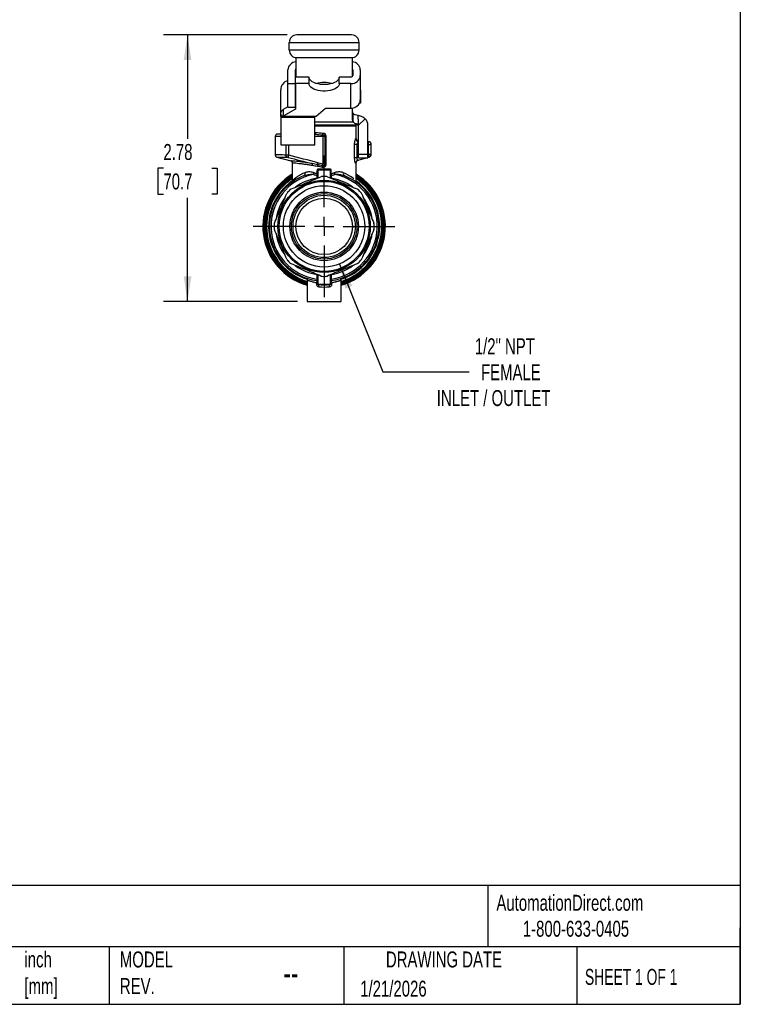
# Model space of a CAD drawing. Header units: inches. Extents: x 0.5 to 21.5, y 0.5 to 16.5.
# Tile 13 of 17: x 14 to 21.5, y 0.5 to 10.8. Entities that reach past the tile are written whole.
import ezdxf

# ---------------------------------------------------------------- set-up
doc = ezdxf.new("R2010")
doc.units = ezdxf.units.IN
doc.header["$LTSCALE"] = 2
doc.header["$MEASUREMENT"] = 0
doc.linetypes.add('SLD-Center', pattern=[0.75, 0.6, -0.05, 0.05, -0.05])
doc.linetypes.add('SLD-Solid', pattern=[0])
doc.layers.add('CENTER', color=40, linetype='SLD-Center')
doc.layers.add('DIMENSIONS', color=140, linetype='SLD-Solid', lineweight=25)
doc.layers.add('TEXT', color=140, linetype='SLD-Solid', lineweight=25)
doc.styles.add('SLDTEXTSTYLE0', font='TXT', dxfattribs={"width": 0.7})
doc.styles.add('SLDTEXTSTYLE1', font='TXT', dxfattribs={"width": 0.65})
doc.dimstyles.new('SLDDIMSTYLE1', dxfattribs={"dimtxt": 0.169922, "dimasz": 0.26, "dimexe": 0, "dimexo": 0.0625, "dimgap": 0.04248, "dimtad": 0, "dimtih": 1, "dimtoh": 1, "dimrnd": 1e-09, "dimzin": 12, "dimdsep": 46, "dimtxsty": 'SLDTEXTSTYLE0', "dimsah": 1, "dimcen": 0.09, "dimadec": 0, "dimazin": 3, "dimtfac": 1, "dimtofl": 0, "dimtmove": 0, "dimatfit": 3, "dimfxl": 0, "dimfrac": 2, "dimtolj": 1, "dimtzin": 12, "dimarcsym": 0})
doc.dimstyles.new('SLDDIMSTYLE2', dxfattribs={"dimtxt": 0.169922, "dimasz": 0.26, "dimexe": 0, "dimexo": 0.0625, "dimgap": 0.04248, "dimtad": 0, "dimtih": 1, "dimtoh": 1, "dimrnd": 1e-09, "dimzin": 12, "dimdsep": 46, "dimtxsty": 'SLDTEXTSTYLE0', "dimsah": 1, "dimcen": 0, "dimadec": 0, "dimazin": 3, "dimtfac": 1, "dimtofl": 0, "dimtmove": 0, "dimatfit": 3, "dimfxl": 0, "dimfrac": 2, "dimtolj": 1, "dimtzin": 12, "dimarcsym": 0})

# ---------------------------------------------------------------- blocks, each defined once
blk = doc.blocks.new('_D_5')
at = {"layer": 'DIMENSIONS'}
for p, q in [((17.312, 8.233), (17.767, 7.108)), ((17.767, 7.108), (18.666, 7.108))]:
    blk.add_line(p, q, dxfattribs=at)
blk.add_solid([(17.312, 8.233), (17.372, 7.977), (17.446, 8.007)], dxfattribs=at)
at = {"layer": 'DIMENSIONS', "attachment_point": 1, "style": 'SLDTEXTSTYLE0'}
for s, insert, char_height in [('1/2" NPT', (18.726, 7.458), 0.1667), ('FEMALE', (18.791, 7.187), 0.1667), ('INLET / OUTLET', (18.329, 6.917), 0.16667)]:
    blk.add_mtext(s, dxfattribs=dict(at, insert=insert, char_height=char_height))
blk = doc.blocks.new('_D_6')
at = {"layer": 'DIMENSIONS'}
for p, q in [((16.767, 10.627), (15.475, 10.627)), ((15.725, 10.627), (15.725, 9.543)), ((15.473, 9.235), (15.416, 9.235)), ((15.416, 9.235), (15.416, 8.965)), ((15.978, 9.235), (16.035, 9.235)), ((16.035, 9.235), (16.035, 8.965)), ((15.416, 8.965), (15.473, 8.965)), ((16.035, 8.965), (15.978, 8.965)), ((15.725, 7.844), (15.725, 8.927)), ((16.875, 7.844), (15.475, 7.844))]:
    blk.add_line(p, q, dxfattribs=at)
for points in [[(15.725, 10.627), (15.685, 10.367), (15.765, 10.367)], [(15.725, 7.844), (15.765, 8.104), (15.685, 8.104)]]:
    blk.add_solid(points, dxfattribs=at)
at = {"layer": 'DIMENSIONS', "char_height": 0.1667, "attachment_point": 1, "style": 'SLDTEXTSTYLE0'}
for s, insert in [('2.78', (15.473, 9.488)), ('70.7', (15.473, 9.18))]:
    blk.add_mtext(s, dxfattribs=dict(at, insert=insert))
blk = doc.blocks.new('SW_CENTERMARKSYMBOL_0')
at = {"layer": 'CENTER', "color": 0}
for p, q in [((0, 0.2), (0, 0.74)), ((-0.2, 0), (-0.74, 0)), ((0, 0), (-0.1, 0)), ((0, 0), (0, 0.1)), ((0, 0), (0, -0.1)), ((0, 0), (0.1, 0)), ((0.2, 0), (0.74, 0)), ((0, -0.2), (0, -0.74))]:
    blk.add_line(p, q, dxfattribs=at)

msp = doc.modelspace()

# ---------------------------------------------------------------- linework, layer by layer
for p, q in [((17.438, 10.627), (16.867, 10.627)), ((16.788, 10.469), (16.788, 10.548)), ((16.788, 10.548), (17.517, 10.548)), ((17.517, 10.469), (17.517, 10.548)), ((17.517, 10.469), (16.788, 10.469)), ((16.857, 10.391), (16.857, 10.187)), ((16.867, 10.39), (17.438, 10.39)), ((17.448, 10.191), (17.448, 10.391)), ((16.774, 10.119), (16.774, 10.263)), ((16.853, 10.119), (16.853, 10.263)), ((16.854, 10.119), (16.854, 10.187)), ((16.995, 10.187), (16.854, 10.187)), ((16.995, 10.119), (16.995, 10.187)), ((17.31, 10.119), (17.31, 10.187)), ((17.431, 10.187), (17.31, 10.187)), ((17.451, 10.263), (17.451, 10.204)), ((17.53, 10.263), (17.53, 10.204)), ((17.53, 10.204), (17.53, 9.948)), ((16.774, 10.119), (16.853, 10.119)), ((16.774, 9.873), (16.774, 10.119)), ((16.853, 9.873), (16.853, 10.119)), ((16.854, 10.119), (16.854, 9.853)), ((16.995, 10.119), (16.854, 10.119)), ((17.431, 10.119), (17.31, 10.119)), ((17.431, 9.863), (17.431, 10.119)), ((16.699, 9.833), (16.699, 10.054)), ((17.531, 10.054), (17.531, 9.915)), ((16.774, 9.877), (16.723, 9.848)), ((16.854, 9.921), (16.853, 9.921)), ((17.531, 9.915), (17.522, 9.915)), ((16.699, 9.799), (16.699, 9.833)), ((16.699, 9.833), (16.71, 9.833)), ((16.699, 9.799), (16.699, 9.482)), ((16.701, 9.799), (16.699, 9.799)), ((16.701, 9.774), (16.701, 9.818)), ((16.701, 9.774), (16.701, 9.763)), ((16.854, 9.853), (16.723, 9.78)), ((16.723, 9.848), (16.723, 9.78)), ((16.723, 9.78), (17.069, 9.78)), ((16.774, 9.873), (16.853, 9.873)), ((17.055, 9.763), (17.055, 9.774)), ((17.069, 9.78), (17.165, 9.863)), ((17.165, 9.863), (17.431, 9.863)), ((17.448, 9.738), (17.448, 9.864)), ((17.454, 9.721), (17.454, 9.806)), ((17.507, 9.79), (17.507, 9.785)), ((17.507, 9.746), (17.507, 9.785)), ((17.055, 9.763), (16.701, 9.763)), ((16.701, 9.763), (16.701, 9.48)), ((17.055, 9.48), (17.055, 9.763)), ((17.055, 9.721), (17.454, 9.721)), ((17.507, 9.686), (17.055, 9.686)), ((17.055, 9.678), (17.329, 9.678)), ((17.487, 9.674), (17.055, 9.674)), ((17.329, 9.674), (17.329, 9.678)), ((17.487, 9.544), (17.487, 9.674)), ((17.507, 9.746), (17.507, 9.694)), ((17.507, 9.691), (17.507, 9.694)), ((17.507, 9.686), (17.507, 9.691)), ((17.51, 9.685), (17.582, 9.751)), ((17.511, 9.382), (17.511, 9.682)), ((17.609, 9.382), (17.609, 9.682)), ((16.641, 9.568), (16.641, 9.374)), ((16.641, 9.568), (16.699, 9.568)), ((16.699, 9.592), (16.664, 9.592)), ((17.063, 9.606), (17.055, 9.607)), ((17.055, 9.589), (17.058, 9.589)), ((17.055, 9.568), (17.139, 9.568)), ((17.139, 9.568), (17.139, 9.278)), ((17.139, 9.568), (17.161, 9.568)), ((17.161, 9.568), (17.161, 9.276)), ((17.173, 9.276), (17.173, 9.568)), ((16.699, 9.482), (16.701, 9.482)), ((16.701, 9.48), (17.055, 9.48)), ((16.753, 9.48), (16.753, 9.372)), ((16.783, 9.371), (16.783, 9.48)), ((17.467, 9.481), (17.467, 9.348)), ((17.487, 9.544), (17.482, 9.544)), ((17.496, 9.348), (17.496, 9.481)), ((17.496, 9.481), (17.511, 9.481)), ((17.613, 9.513), (17.609, 9.513)), ((17.609, 9.481), (17.613, 9.481)), ((17.613, 9.513), (17.613, 9.481)), ((17.613, 9.481), (17.613, 9.38)), ((17.613, 9.481), (17.645, 9.481)), ((17.645, 9.38), (17.645, 9.481)), ((16.642, 9.374), (16.641, 9.374)), ((17.511, 9.382), (17.609, 9.382)), ((17.511, 9.343), (17.511, 9.382)), ((17.609, 9.343), (17.609, 9.382)), ((17.613, 9.38), (17.609, 9.379)), ((17.613, 9.38), (17.621, 9.349)), ((17.613, 9.38), (17.645, 9.38)), ((16.658, 9.351), (16.804, 9.312)), ((16.658, 9.351), (16.659, 9.351)), ((16.805, 9.312), (16.804, 9.312)), ((16.818, 9.293), (16.818, 9.104)), ((17.487, 9.104), (17.487, 9.289)), ((17.511, 9.352), (17.496, 9.348)), ((17.505, 9.318), (17.597, 9.343)), ((17.511, 9.343), (17.609, 9.343)), ((17.609, 9.346), (17.621, 9.349)), ((17.077, 9.209), (17.077, 9.176)), ((17.083, 9.209), (17.083, 9.131)), ((17.091, 9.134), (17.091, 9.219)), ((17.214, 9.219), (17.214, 9.134)), ((17.221, 9.131), (17.221, 9.209)), ((17.227, 9.176), (17.227, 9.209)), ((17.487, 9.09), (17.487, 9.09)), ((16.975, 8.07), (16.975, 7.844)), ((17.071, 8.04), (17.071, 8.028)), ((17.083, 8.123), (17.083, 8.031)), ((17.091, 8.024), (17.091, 8.12)), ((17.214, 8.12), (17.214, 8.024)), ((17.221, 8.031), (17.221, 8.123)), ((17.234, 8.028), (17.234, 8.04)), ((17.33, 7.844), (17.33, 8.07)), ((16.975, 7.844), (17.33, 7.844))]:
    msp.add_line(p, q)
at = {"flags": 128}
for points in [[(17.31, 10.187), (17.308, 10.174), (17.301, 10.162), (17.291, 10.15), (17.277, 10.139), (17.259, 10.129), (17.239, 10.121), (17.216, 10.115), (17.191, 10.111), (17.166, 10.109), (17.14, 10.109), (17.114, 10.111), (17.089, 10.115), (17.066, 10.121), (17.046, 10.129), (17.028, 10.139), (17.014, 10.15), (17.004, 10.162), (16.997, 10.174), (16.995, 10.187)], [(17.31, 10.119), (17.308, 10.106), (17.301, 10.093), (17.291, 10.082), (17.277, 10.071), (17.259, 10.061), (17.239, 10.053), (17.216, 10.047), (17.191, 10.043), (17.166, 10.041), (17.14, 10.041), (17.114, 10.043), (17.089, 10.047), (17.066, 10.053), (17.046, 10.061), (17.028, 10.071), (17.014, 10.082), (17.004, 10.093), (16.997, 10.106), (16.995, 10.119)], [(17.139, 9.278), (17.11, 9.285), (17.088, 9.291)]]:
    msp.add_lwpolyline(points, dxfattribs=at)
for radius in [0.482, 0.47, 0.425, 0.358, 0.342, 0.325, 0.295]:
    msp.add_circle((17.152, 8.627), radius)
for centre, radius, start, end in [((16.867, 10.548), 0.0787, 90, 180), ((17.438, 10.548), 0.0787, 0, 90), ((16.867, 10.469), 0.0787, 180, 270), ((17.438, 10.469), 0.0787, 270, 0), ((16.864, 10.256), 0.0909, 94.6289, 175.9969), ((17.439, 10.256), 0.0907, 3.97, 84.6988), ((16.868, 10.263), 0.0158, 135.3137, 179.2587), ((17.438, 10.211), 0.0925, 266.1887, 355.5981), ((17.432, 10.209), 0.0215, 269.5276, 305.3311), ((17.435, 10.263), 0.0156, 0.5954, 38.4472), ((17.435, 10.204), 0.0156, 321.5528, 359.4046), ((16.797, 10.054), 0.0984, 103.8865, 180), ((17.152, 9.858), 0.273, 72.831, 107.1355), ((16.868, 10.017), 0.015, 159.3228, 179.9343), ((17.433, 10.054), 0.0984, 0, 8.8851), ((17.438, 9.955), 0.0925, 266.1887, 355.5981), ((17.477, 9.824), 0.029, 181.3868, 219.2415), ((17.321, 9.678), 0.00787, 0, 90), ((17.477, 9.739), 0.029, 181.3868, 219.2415), ((17.507, 9.682), 0.00394, 0, 42.2535), ((17.507, 9.682), 0.102, 0, 42.2535), ((16.664, 9.568), 0.0236, 90, 180), ((17.638, 9.569), 0.499, 178.1701, 180.1256), ((17.519, 9.544), 0.0315, 180, 255.5225), ((17.613, 9.481), 0.0315, 0, 90), ((17.613, 9.38), 0.0315, 285, 0), ((17.152, 8.627), 0.64, 121.5389, 253.9234), ((17.152, 8.627), 0.631, 122.0548, 253.6816), ((17.152, 8.627), 0.571, 111.3996, 262.3771), ((17.152, 8.627), 0.555, 101.6898, 262.107), ((17.152, 8.627), 0.571, 277.6229, 68.6004), ((17.152, 8.627), 0.555, 277.893, 78.3102), ((17.152, 8.627), 0.64, 286.0766, 58.4611), ((17.152, 8.627), 0.631, 286.3184, 57.9452), ((17.152, 8.627), 0.619, 122.6987, 253.3814), ((17.152, 8.627), 0.61, 123.2564, 253.1227), ((17.152, 8.627), 0.601, 123.8351, 252.8557), ((17.152, 8.627), 0.58, 125.4629, 252.0359), ((17.152, 8.627), 0.508, 98.6269, 126.0566), ((17.152, 8.627), 0.522, 87.4889, 92.5111), ((17.152, 8.627), 0.508, 54.0468, 81.3731), ((17.152, 8.627), 0.619, 286.6186, 57.3013), ((17.152, 8.627), 0.61, 286.8773, 56.7436), ((17.152, 8.627), 0.601, 287.1443, 56.1649), ((17.152, 8.627), 0.58, 287.963, 54.62), ((17.152, 8.627), 0.522, 132.4889, 137.5111), ((17.152, 8.627), 0.522, 42.4889, 47.5111), ((17.152, 8.627), 0.508, 144.1027, 171.2905), ((17.152, 8.627), 0.508, 8.5596, 35.9221), ((17.152, 8.627), 0.522, 177.4889, 182.5111), ((17.152, 8.627), 0.522, 357.4889, 2.5111), ((17.152, 8.627), 0.508, 188.5596, 215.9221), ((17.152, 8.627), 0.508, 324.1027, 351.2905), ((17.152, 8.627), 0.522, 222.4889, 227.5111), ((17.152, 8.627), 0.522, 312.4889, 317.5111), ((17.152, 8.627), 0.508, 234.0468, 261.3731), ((17.152, 8.627), 0.508, 279.3347, 305.7222), ((17.152, 8.627), 0.522, 267.4889, 272.5111)]:
    msp.add_arc(centre, radius, start, end)
for points in [[(16.701, 9.818), (16.708, 9.83), (16.715, 9.841), (16.723, 9.848)], [(17.058, 9.589), (17.084, 9.587), (17.112, 9.585), (17.139, 9.585)], [(17.139, 9.599), (17.114, 9.599), (17.088, 9.603), (17.063, 9.606)], [(17.161, 9.568), (17.165, 9.568), (17.169, 9.568), (17.173, 9.568)], [(16.783, 9.371), (16.772, 9.372), (16.761, 9.372), (16.753, 9.372)], [(16.766, 9.35), (16.762, 9.352), (16.756, 9.358), (16.753, 9.368), (16.753, 9.372)], [(16.778, 9.348), (16.778, 9.349), (16.779, 9.355), (16.781, 9.365), (16.783, 9.371)], [(17.088, 9.291), (16.986, 9.318), (16.884, 9.344), (16.783, 9.371)], [(16.766, 9.35), (16.769, 9.35), (16.773, 9.349), (16.778, 9.348)], [(16.778, 9.348), (16.861, 9.327), (16.944, 9.305), (17.027, 9.283)], [(17.083, 9.272), (17.064, 9.276), (17.045, 9.279), (17.027, 9.283)], [(17.029, 9.265), (17.03, 9.269), (17.03, 9.277), (17.028, 9.282), (17.027, 9.283)], [(17.029, 9.265), (17.046, 9.261), (17.064, 9.259), (17.083, 9.257)], [(17.135, 9.261), (17.117, 9.266), (17.1, 9.269), (17.083, 9.272)], [(17.083, 9.272), (17.084, 9.269), (17.084, 9.263), (17.083, 9.257)], [(17.132, 9.247), (17.133, 9.253), (17.134, 9.258), (17.135, 9.261)], [(17.132, 9.247), (17.138, 9.246), (17.153, 9.246), (17.165, 9.254), (17.169, 9.26)], [(17.135, 9.261), (17.136, 9.266), (17.137, 9.272), (17.139, 9.278)], [(17.159, 9.267), (17.156, 9.264), (17.149, 9.259), (17.139, 9.26), (17.135, 9.261)], [(17.161, 9.276), (17.155, 9.277), (17.147, 9.277), (17.139, 9.278)], [(17.159, 9.267), (17.159, 9.269), (17.16, 9.27), (17.161, 9.272)], [(17.161, 9.272), (17.161, 9.27), (17.16, 9.269), (17.159, 9.267)], [(17.159, 9.267), (17.161, 9.265), (17.165, 9.263), (17.169, 9.26)], [(17.161, 9.276), (17.161, 9.274), (17.161, 9.273), (17.161, 9.272)], [(17.161, 9.276), (17.165, 9.276), (17.169, 9.276), (17.173, 9.276)], [(17.173, 9.269), (17.168, 9.27), (17.164, 9.271), (17.161, 9.272)], [(17.169, 9.26), (17.171, 9.263), (17.172, 9.266), (17.173, 9.269)], [(17.173, 9.269), (17.173, 9.271), (17.173, 9.273), (17.173, 9.276)], [(17.505, 9.318), (17.498, 9.316), (17.486, 9.308), (17.482, 9.295), (17.482, 9.288)], [(17.482, 9.288), (17.485, 9.289), (17.487, 9.289), (17.487, 9.289)], [(16.944, 9.159), (16.948, 9.16), (16.954, 9.168), (16.953, 9.181), (16.952, 9.188)], [(17.04, 9.171), (17.041, 9.173), (17.044, 9.178), (17.046, 9.183), (17.047, 9.186)], [(17.04, 9.171), (17.052, 9.166), (17.064, 9.162), (17.076, 9.159)], [(17.077, 9.176), (17.067, 9.179), (17.057, 9.182), (17.047, 9.186)], [(17.077, 9.176), (17.077, 9.17), (17.077, 9.164), (17.076, 9.159)], [(17.076, 9.159), (17.076, 9.149), (17.076, 9.139), (17.076, 9.129)], [(17.083, 9.257), (17.099, 9.254), (17.116, 9.252), (17.132, 9.247)], [(17.214, 9.226), (17.173, 9.226), (17.131, 9.226), (17.091, 9.226)], [(17.091, 9.219), (17.131, 9.219), (17.174, 9.219), (17.214, 9.219)], [(17.258, 9.186), (17.248, 9.182), (17.238, 9.179), (17.227, 9.176)], [(17.229, 9.159), (17.228, 9.164), (17.228, 9.17), (17.227, 9.176)], [(17.229, 9.159), (17.241, 9.162), (17.253, 9.166), (17.265, 9.171)], [(17.229, 9.129), (17.229, 9.139), (17.229, 9.149), (17.229, 9.159)], [(17.258, 9.186), (17.259, 9.183), (17.261, 9.178), (17.264, 9.173), (17.265, 9.171)], [(17.353, 9.188), (17.352, 9.181), (17.351, 9.168), (17.357, 9.16), (17.361, 9.159)], [(17.13, 9.148), (17.126, 9.148), (17.122, 9.147), (17.119, 9.146)], [(17.186, 9.146), (17.183, 9.147), (17.179, 9.148), (17.175, 9.148)], [(16.768, 8.98), (16.765, 8.977), (16.763, 8.974), (16.762, 8.97)], [(16.809, 9.018), (16.806, 9.016), (16.803, 9.014), (16.8, 9.012)], [(17.505, 9.012), (17.502, 9.014), (17.499, 9.016), (17.496, 9.018)], [(17.543, 8.97), (17.542, 8.974), (17.54, 8.977), (17.537, 8.98)], [(16.634, 8.661), (16.632, 8.657), (16.631, 8.654), (16.631, 8.65)], [(17.674, 8.65), (17.673, 8.654), (17.673, 8.657), (17.671, 8.661)], [(16.631, 8.604), (16.631, 8.601), (16.632, 8.597), (16.634, 8.594)], [(17.671, 8.594), (17.673, 8.597), (17.673, 8.601), (17.674, 8.604)], [(16.762, 8.284), (16.763, 8.281), (16.765, 8.278), (16.768, 8.275)], [(16.8, 8.242), (16.803, 8.24), (16.806, 8.238), (16.809, 8.237)], [(17.496, 8.237), (17.499, 8.238), (17.502, 8.24), (17.505, 8.242)], [(17.537, 8.275), (17.54, 8.278), (17.542, 8.281), (17.543, 8.284)], [(17.076, 8.125), (17.076, 8.109), (17.076, 8.093), (17.076, 8.077)], [(17.076, 8.077), (17.076, 8.073), (17.077, 8.064), (17.077, 8.061), (17.077, 8.061)], [(17.083, 8.031), (17.083, 8.029), (17.083, 8.028), (17.083, 8.028)], [(17.214, 8.024), (17.173, 8.02), (17.132, 8.02), (17.091, 8.024)], [(17.091, 8.02), (17.091, 8.02), (17.091, 8.022), (17.091, 8.024)], [(17.119, 8.108), (17.122, 8.107), (17.126, 8.106), (17.13, 8.106)], [(17.175, 8.106), (17.179, 8.106), (17.183, 8.107), (17.186, 8.108)], [(17.214, 8.024), (17.214, 8.022), (17.214, 8.02), (17.214, 8.02)], [(17.221, 8.028), (17.221, 8.028), (17.221, 8.029), (17.221, 8.031)], [(17.234, 8.028), (17.23, 8.028), (17.224, 8.028), (17.221, 8.028), (17.221, 8.028)], [(17.228, 8.061), (17.228, 8.061), (17.228, 8.064), (17.228, 8.073), (17.229, 8.077)], [(17.229, 8.077), (17.229, 8.093), (17.229, 8.109), (17.229, 8.125)], [(17.091, 8.02), (17.132, 8.016), (17.173, 8.016), (17.214, 8.02)], [(17.096, 7.997), (17.096, 8.003), (17.096, 8.015), (17.092, 8.02), (17.091, 8.02)], [(17.096, 7.997), (17.132, 7.992), (17.173, 7.992), (17.209, 7.997)], [(17.209, 7.997), (17.208, 8.003), (17.209, 8.015), (17.212, 8.02), (17.214, 8.02)]]:
    msp.add_open_spline(points, degree=3)
for points, knots in [([(16.723, 9.78), (16.719, 9.779), (16.715, 9.778), (16.708, 9.776), (16.704, 9.775), (16.701, 9.774)], [0, 0, 0, 0, 0.03013287, 0.03013287, 0.06026573, 0.06026573, 0.06026573, 0.06026573]), ([(17.055, 9.774), (17.057, 9.775), (17.06, 9.776), (17.064, 9.778), (17.067, 9.779), (17.069, 9.78)], [0, 0, 0, 0, 0.02124024, 0.02124024, 0.04248049, 0.04248049, 0.04248049, 0.04248049]), ([(17.454, 9.806), (17.457, 9.803), (17.46, 9.801), (17.467, 9.797), (17.472, 9.796), (17.485, 9.792), (17.496, 9.79), (17.507, 9.79)], [0, 0, 0, 0, 0.25, 0.25, 0.5, 0.5, 1, 1, 1, 1]), ([(17.507, 9.785), (17.514, 9.785), (17.521, 9.784), (17.535, 9.781), (17.541, 9.779), (17.554, 9.773), (17.561, 9.77), (17.572, 9.761), (17.578, 9.756), (17.582, 9.751)], [0, 0, 0, 0, 0.25, 0.25, 0.5, 0.5, 0.75, 0.75, 1, 1, 1, 1]), ([(17.507, 9.694), (17.5, 9.695), (17.494, 9.696), (17.483, 9.699), (17.478, 9.701), (17.465, 9.708), (17.459, 9.713), (17.454, 9.721)], [0, 0, 0, 0, 0.25, 0.25, 0.5, 0.5, 1, 1, 1, 1]), ([(17.51, 9.685), (17.509, 9.685), (17.509, 9.685), (17.509, 9.686), (17.509, 9.686), (17.508, 9.686), (17.508, 9.686), (17.507, 9.686), (17.507, 9.686), (17.507, 9.686)], [0, 0, 0, 0, 0.125, 0.125, 0.25, 0.25, 0.5, 0.5, 1, 1, 1, 1]), ([(17.063, 9.606), (17.063, 9.603), (17.062, 9.596), (17.059, 9.591), (17.058, 9.589)], [0, 0, 0, 0, 0.428571, 1, 1, 1, 1]), ([(17.139, 9.585), (17.139, 9.587), (17.139, 9.592), (17.139, 9.597), (17.139, 9.599)], [0, 0, 0, 0, 0.571429, 1, 1, 1, 1]), ([(17.173, 9.568), (17.173, 9.576), (17.166, 9.593), (17.149, 9.599), (17.139, 9.599)], [-0.6737822, -0.6737822, -0.6737822, -0.6737822, -0.6162058, -0.5394372, -0.5394372, -0.5394372, -0.5394372]), ([(17.139, 9.585), (17.145, 9.585), (17.157, 9.582), (17.161, 9.572), (17.161, 9.568)], [-0.6737822, -0.6737822, -0.6737822, -0.6737822, -0.5970136, -0.5394372, -0.5394372, -0.5394372, -0.5394372]), ([(17.482, 9.544), (17.479, 9.544), (17.471, 9.529), (17.467, 9.496), (17.467, 9.481)], [0, 0, 0, 0, 0.1452773, 0.2542352, 0.2542352, 0.2542352, 0.2542352]), ([(17.496, 9.481), (17.49, 9.481), (17.483, 9.481), (17.473, 9.481), (17.469, 9.481), (17.467, 9.481)], [0, 0, 0, 0, 0.5, 0.5, 1, 1, 1, 1]), ([(17.482, 9.544), (17.483, 9.54), (17.483, 9.532), (17.491, 9.522), (17.5, 9.515), (17.507, 9.514), (17.511, 9.513)], [0, 0, 0, 0, 0.2633913, 0.5267825, 0.7901738, 1, 1, 1, 1]), ([(17.511, 9.512), (17.51, 9.512), (17.508, 9.511), (17.505, 9.508), (17.503, 9.505), (17.503, 9.504), (17.502, 9.502), (17.5, 9.499), (17.498, 9.493), (17.496, 9.487), (17.496, 9.483), (17.496, 9.481)], [0, 0, 0, 0, 0.149432, 0.355546, 0.413146, 0.430523, 0.440281, 0.603667, 0.751179, 0.882761, 1, 1, 1, 1]), ([(16.641, 9.374), (16.641, 9.371), (16.642, 9.366), (16.645, 9.359), (16.651, 9.354), (16.656, 9.352), (16.658, 9.351)], [0, 0, 0, 0, 0.250079, 0.499994, 0.74991, 1, 1, 1, 1]), ([(16.753, 9.372), (16.741, 9.373), (16.717, 9.373), (16.687, 9.373), (16.665, 9.373), (16.651, 9.374), (16.643, 9.374), (16.642, 9.374), (16.642, 9.374)], [0, 0, 0, 0, 0.181718, 0.373102, 0.574151, 0.731331, 0.893951, 1, 1, 1, 1]), ([(16.659, 9.351), (16.659, 9.351), (16.659, 9.351), (16.665, 9.351), (16.676, 9.351), (16.692, 9.351), (16.712, 9.35), (16.737, 9.35), (16.756, 9.35), (16.766, 9.35)], [0, 0, 0, 0, 0.07179, 0.225942, 0.380504, 0.535467, 0.690575, 0.845519, 1, 1, 1, 1]), ([(16.804, 9.312), (16.806, 9.311), (16.81, 9.31), (16.815, 9.305), (16.818, 9.299), (16.818, 9.295), (16.819, 9.293)], [0, 0, 0, 0, 0.249999, 0.499895, 0.749859, 1, 1, 1, 1]), ([(17.027, 9.283), (17.008, 9.286), (16.971, 9.293), (16.921, 9.3), (16.879, 9.305), (16.844, 9.308), (16.82, 9.31), (16.807, 9.312), (16.806, 9.312), (16.805, 9.312)], [0, 0, 0, 0, 0.154545, 0.309235, 0.463876, 0.618428, 0.772892, 0.927405, 1, 1, 1, 1]), ([(16.818, 9.293), (16.818, 9.293), (16.817, 9.293), (16.818, 9.293), (16.82, 9.293)], [0, 0, 0, 0, 0.015842, 1, 1, 1, 1]), ([(16.82, 9.293), (16.821, 9.293), (16.823, 9.293), (16.841, 9.291), (16.868, 9.288), (16.903, 9.284), (16.942, 9.279), (16.984, 9.273), (17.014, 9.267), (17.029, 9.265)], [0, 0, 0, 0, 0.121138, 0.287071, 0.445107, 0.595321, 0.737802, 0.872653, 1, 1, 1, 1]), ([(17.083, 9.272), (17.083, 9.274), (17.085, 9.279), (17.086, 9.286), (17.088, 9.291)], [0.2838876, 0.2838876, 0.2838876, 0.2838876, 0.5, 1, 1, 1, 1]), ([(17.467, 9.348), (17.467, 9.334), (17.469, 9.31), (17.477, 9.291), (17.481, 9.287), (17.482, 9.288)], [0, 0, 0, 0, 0.1081343, 0.1802238, 0.2523133, 0.2523133, 0.2523133, 0.2523133]), ([(17.467, 9.348), (17.469, 9.348), (17.473, 9.348), (17.483, 9.348), (17.49, 9.348), (17.496, 9.348)], [0, 0, 0, 0, 0.5, 0.5, 1, 1, 1, 1]), ([(17.487, 9.289), (17.487, 9.293), (17.488, 9.299), (17.493, 9.309), (17.501, 9.316), (17.507, 9.318), (17.51, 9.32)], [0, 0, 0, 0, 0.250088, 0.5, 0.749911, 1, 1, 1, 1]), ([(17.496, 9.348), (17.496, 9.347), (17.495, 9.345), (17.495, 9.342), (17.495, 9.339), (17.495, 9.336), (17.495, 9.333), (17.495, 9.33), (17.496, 9.328), (17.496, 9.326), (17.497, 9.324), (17.498, 9.322), (17.5, 9.32), (17.502, 9.318), (17.504, 9.318), (17.505, 9.318)], [0, 0, 0, 0, 0.065213, 0.129077, 0.191881, 0.253932, 0.315546, 0.377046, 0.438758, 0.501002, 0.50158, 0.603914, 0.7207, 0.852581, 1, 1, 1, 1]), ([(16.952, 9.188), (16.945, 9.185), (16.928, 9.178), (16.905, 9.166), (16.884, 9.154), (16.87, 9.144), (16.861, 9.138), (16.854, 9.134), (16.848, 9.129), (16.843, 9.125), (16.836, 9.12), (16.829, 9.115), (16.823, 9.11), (16.82, 9.107), (16.818, 9.106), (16.818, 9.106), (16.818, 9.106)], [0, 0, 0, 0, 0.086671, 0.203849, 0.32521, 0.408009, 0.456013, 0.502356, 0.54705, 0.590104, 0.631532, 0.728044, 0.814753, 0.883633, 0.951676, 1, 1, 1, 1]), ([(16.944, 9.159), (16.961, 9.165), (16.992, 9.172), (17.026, 9.172), (17.04, 9.171)], [-0.3031719, -0.3031719, -0.3031719, -0.3031719, -0.1299308, 0, 0, 0, 0]), ([(17.047, 9.186), (17.033, 9.192), (16.999, 9.199), (16.967, 9.195), (16.952, 9.188)], [-0.3031719, -0.3031719, -0.3031719, -0.3031719, -0.1732411, 0, 0, 0, 0]), ([(17.083, 9.163), (17.083, 9.162), (17.082, 9.16), (17.078, 9.159), (17.076, 9.159)], [0, 0, 0, 0, 0.428571, 1, 1, 1, 1]), ([(17.091, 9.226), (17.09, 9.226), (17.086, 9.225), (17.079, 9.22), (17.077, 9.213), (17.077, 9.209)], [0, 0, 0, 0, 0.01318372, 0.03076202, 0.06152403, 0.06152403, 0.06152403, 0.06152403]), ([(17.083, 9.209), (17.083, 9.209), (17.083, 9.209), (17.081, 9.209), (17.079, 9.209), (17.077, 9.209)], [0, 0, 0, 0, 0.5, 0.5, 1, 1, 1, 1]), ([(17.083, 9.176), (17.083, 9.176), (17.082, 9.176), (17.079, 9.176), (17.077, 9.176)], [0, 0, 0, 0, 0.571429, 1, 1, 1, 1]), ([(17.083, 9.209), (17.083, 9.212), (17.084, 9.216), (17.088, 9.219), (17.09, 9.219), (17.091, 9.219)], [0, 0, 0, 0, 0.03076202, 0.04834031, 0.06152403, 0.06152403, 0.06152403, 0.06152403]), ([(17.091, 9.219), (17.091, 9.22), (17.091, 9.222), (17.091, 9.225), (17.091, 9.226)], [0, 0, 0, 0, 0.571429, 1, 1, 1, 1]), ([(17.214, 9.219), (17.214, 9.22), (17.214, 9.221), (17.214, 9.224), (17.214, 9.226)], [0, 0, 0, 0, 0.428571, 1, 1, 1, 1]), ([(17.227, 9.209), (17.227, 9.213), (17.226, 9.22), (17.219, 9.225), (17.215, 9.226), (17.214, 9.226)], [0, 0, 0, 0, 0.03074791, 0.04831815, 0.06149582, 0.06149582, 0.06149582, 0.06149582]), ([(17.214, 9.219), (17.215, 9.219), (17.217, 9.219), (17.22, 9.216), (17.221, 9.212), (17.221, 9.209)], [0, 0, 0, 0, 0.01317768, 0.03074791, 0.06149582, 0.06149582, 0.06149582, 0.06149582]), ([(17.221, 9.209), (17.221, 9.209), (17.223, 9.209), (17.226, 9.209), (17.227, 9.209)], [0, 0, 0, 0, 0.571429, 1, 1, 1, 1]), ([(17.221, 9.176), (17.221, 9.176), (17.222, 9.176), (17.224, 9.176), (17.226, 9.176), (17.227, 9.176)], [0, 0, 0, 0, 0.5, 0.5, 1, 1, 1, 1]), ([(17.221, 9.163), (17.221, 9.162), (17.223, 9.16), (17.227, 9.159), (17.229, 9.159)], [0, 0, 0, 0, 0.571429, 1, 1, 1, 1]), ([(17.353, 9.188), (17.337, 9.195), (17.306, 9.199), (17.272, 9.192), (17.258, 9.186)], [-0.3031719, -0.3031719, -0.3031719, -0.3031719, -0.1299308, 0, 0, 0, 0]), ([(17.265, 9.171), (17.279, 9.172), (17.313, 9.172), (17.344, 9.165), (17.361, 9.159)], [-0.3031719, -0.3031719, -0.3031719, -0.3031719, -0.1732411, 0, 0, 0, 0]), ([(17.464, 9.123), (17.459, 9.128), (17.432, 9.147), (17.391, 9.172), (17.353, 9.188)], [0.9050113, 0.9050113, 0.9050113, 0.9050113, 1.0342986, 1.4480181, 1.4480181, 1.4480181, 1.4480181]), ([(17.358, 9.16), (17.37, 9.155), (17.391, 9.147), (17.408, 9.137), (17.416, 9.133)], [0, 0, 0, 0, 0.5487, 1, 1, 1, 1]), ([(16.809, 9.018), (16.864, 9.04), (16.914, 9.061), (17.014, 9.103), (17.064, 9.123), (17.119, 9.146)], [0, 0, 0, 0, 0.5, 0.5, 1, 1, 1, 1]), ([(16.818, 9.106), (16.818, 9.105), (16.818, 9.104), (16.818, 9.103), (16.817, 9.101), (16.817, 9.099), (16.817, 9.096), (16.816, 9.093), (16.816, 9.091), (16.818, 9.092), (16.823, 9.094), (16.831, 9.099), (16.839, 9.104), (16.843, 9.107)], [0, 0, 0, 0, 0.00663, 0.01377, 0.031152, 0.054408, 0.084519, 0.167066, 0.281153, 0.428069, 0.60895, 0.824586, 1, 1, 1, 1]), ([(17.083, 9.133), (17.083, 9.132), (17.082, 9.13), (17.078, 9.129), (17.076, 9.129)], [0, 0, 0, 0, 0.571429, 1, 1, 1, 1]), ([(17.186, 9.146), (17.24, 9.123), (17.291, 9.103), (17.391, 9.061), (17.441, 9.04), (17.496, 9.018)], [0, 0, 0, 0, 0.5, 0.5, 1, 1, 1, 1]), ([(17.221, 9.133), (17.221, 9.132), (17.223, 9.13), (17.226, 9.129), (17.229, 9.129)], [0, 0, 0, 0, 0.428571, 1, 1, 1, 1]), ([(17.487, 9.094), (17.487, 9.094), (17.487, 9.095), (17.487, 9.1), (17.487, 9.105)], [0, 0, 0, 0, 0.0306517, 1, 1, 1, 1]), ([(16.634, 8.661), (16.656, 8.715), (16.677, 8.765), (16.719, 8.866), (16.739, 8.916), (16.762, 8.97)], [0, 0, 0, 0, 0.5, 0.5, 1, 1, 1, 1]), ([(17.543, 8.97), (17.566, 8.916), (17.586, 8.866), (17.628, 8.765), (17.649, 8.715), (17.671, 8.661)], [0, 0, 0, 0, 0.5, 0.5, 1, 1, 1, 1]), ([(16.762, 8.284), (16.739, 8.339), (16.719, 8.389), (16.677, 8.489), (16.656, 8.539), (16.634, 8.594)], [0, 0, 0, 0, 0.5, 0.5, 1, 1, 1, 1]), ([(17.671, 8.594), (17.649, 8.539), (17.628, 8.489), (17.586, 8.389), (17.566, 8.339), (17.543, 8.284)], [0, 0, 0, 0, 0.5, 0.5, 1, 1, 1, 1]), ([(17.119, 8.108), (17.064, 8.131), (17.014, 8.152), (16.914, 8.193), (16.864, 8.214), (16.809, 8.237)], [0, 0, 0, 0, 0.5, 0.5, 1, 1, 1, 1]), ([(17.496, 8.237), (17.441, 8.214), (17.391, 8.193), (17.291, 8.152), (17.24, 8.131), (17.186, 8.108)], [0, 0, 0, 0, 0.5, 0.5, 1, 1, 1, 1]), ([(16.968, 8.086), (16.968, 8.086), (16.967, 8.086), (16.969, 8.084), (16.972, 8.08), (16.974, 8.076), (16.975, 8.073), (16.975, 8.07), (16.975, 8.068), (16.975, 8.068)], [0, 0, 0, 0, 0.20648, 0.574804, 0.712158, 0.823662, 0.916161, 0.958483, 1, 1, 1, 1]), ([(16.975, 8.068), (16.975, 8.068), (16.974, 8.068), (16.977, 8.067), (16.981, 8.065), (16.989, 8.062), (16.998, 8.059), (17.008, 8.056), (17.018, 8.053), (17.031, 8.049), (17.045, 8.045), (17.058, 8.042), (17.067, 8.041), (17.071, 8.04)], [0, 0, 0, 0, 0.001947, 0.117796, 0.239292, 0.366665, 0.500112, 0.559569, 0.642929, 0.750184, 0.848754, 0.932024, 1, 1, 1, 1]), ([(17.078, 8.059), (17.079, 8.055), (17.076, 8.047), (17.071, 8.04), (17.071, 8.04), (17.071, 8.04)], [0, 0, 0, 0, 0.05359741, 0.05359741, 0.05395731, 0.05395731, 0.05395731, 0.05395731]), ([(17.071, 8.04), (17.071, 8.04), (17.071, 8.04), (17.078, 8.045), (17.083, 8.05), (17.083, 8.052)], [0, 0, 0, 0, 0.0003599, 0.0003599, 0.05395731, 0.05395731, 0.05395731, 0.05395731]), ([(17.071, 8.028), (17.071, 8.021), (17.076, 8.005), (17.088, 7.997), (17.096, 7.997)], [0, 0, 0, 0, 0.0520759, 0.1215105, 0.1215105, 0.1215105, 0.1215105]), ([(17.071, 8.028), (17.075, 8.028), (17.078, 8.028), (17.082, 8.028), (17.083, 8.028), (17.083, 8.028)], [0, 0, 0, 0, 0.5, 0.5, 1, 1, 1, 1]), ([(17.076, 8.125), (17.078, 8.125), (17.082, 8.124), (17.083, 8.122), (17.083, 8.121)], [0, 0, 0, 0, 0.428571, 1, 1, 1, 1]), ([(17.076, 8.077), (17.078, 8.077), (17.082, 8.076), (17.083, 8.074), (17.083, 8.073)], [0, 0, 0, 0, 0.571429, 1, 1, 1, 1]), ([(17.077, 8.061), (17.079, 8.061), (17.082, 8.059), (17.083, 8.055), (17.083, 8.054)], [0, 0, 0, 0, 0.571429, 1, 1, 1, 1]), ([(17.083, 8.052), (17.083, 8.054), (17.082, 8.057), (17.079, 8.059), (17.078, 8.059)], [0, 0, 0, 0, 0.571429, 1, 1, 1, 1]), ([(17.091, 8.024), (17.089, 8.024), (17.085, 8.026), (17.083, 8.029), (17.083, 8.031)], [0, 0, 0, 0, 0.428571, 1, 1, 1, 1]), ([(17.083, 8.028), (17.083, 8.026), (17.085, 8.022), (17.089, 8.02), (17.091, 8.02)], [0, 0, 0, 0, 0.571429, 1, 1, 1, 1]), ([(17.209, 7.997), (17.215, 7.997), (17.224, 8.002), (17.232, 8.014), (17.234, 8.023), (17.234, 8.028)], [0, 0, 0, 0, 0.0521218, 0.0868696, 0.1216174, 0.1216174, 0.1216174, 0.1216174]), ([(17.214, 8.024), (17.216, 8.024), (17.218, 8.025), (17.221, 8.028), (17.221, 8.029), (17.221, 8.031)], [0, 0, 0, 0, 0.5, 0.5, 1, 1, 1, 1]), ([(17.214, 8.02), (17.216, 8.02), (17.22, 8.022), (17.221, 8.026), (17.221, 8.028)], [0, 0, 0, 0, 0.428571, 1, 1, 1, 1]), ([(17.229, 8.125), (17.226, 8.125), (17.223, 8.124), (17.221, 8.122), (17.221, 8.121)], [0, 0, 0, 0, 0.571429, 1, 1, 1, 1]), ([(17.229, 8.077), (17.226, 8.077), (17.223, 8.076), (17.221, 8.074), (17.221, 8.073)], [0, 0, 0, 0, 0.571429, 1, 1, 1, 1]), ([(17.228, 8.061), (17.226, 8.061), (17.224, 8.06), (17.222, 8.057), (17.221, 8.055), (17.221, 8.054)], [0, 0, 0, 0, 0.5, 0.5, 1, 1, 1, 1]), ([(17.227, 8.059), (17.225, 8.059), (17.222, 8.057), (17.221, 8.054), (17.221, 8.052)], [0, 0, 0, 0, 0.571429, 1, 1, 1, 1]), ([(17.221, 8.052), (17.221, 8.05), (17.227, 8.045), (17.234, 8.04), (17.234, 8.04), (17.234, 8.04)], [-0.0535974, -0.0535974, -0.0535974, -0.0535974, 0, 0, 0.0003599, 0.0003599, 0.0003599, 0.0003599]), ([(17.234, 8.04), (17.234, 8.04), (17.234, 8.04), (17.229, 8.047), (17.226, 8.055), (17.227, 8.059)], [-0.0535974, -0.0535974, -0.0535974, -0.0535974, -0.0532375, -0.0532375, 0.0003599, 0.0003599, 0.0003599, 0.0003599]), ([(17.234, 8.04), (17.24, 8.041), (17.254, 8.044), (17.271, 8.048), (17.284, 8.052), (17.295, 8.055), (17.303, 8.058), (17.31, 8.06), (17.316, 8.062), (17.32, 8.064), (17.327, 8.067), (17.328, 8.067), (17.329, 8.068)], [0, 0, 0, 0, 0.110296, 0.251159, 0.339191, 0.41042, 0.502421, 0.573186, 0.641544, 0.707519, 0.771136, 1, 1, 1, 1]), ([(17.329, 8.068), (17.329, 8.068), (17.33, 8.07), (17.33, 8.073), (17.331, 8.076), (17.333, 8.08), (17.335, 8.084), (17.337, 8.086), (17.337, 8.086), (17.337, 8.086)], [0, 0, 0, 0, 0.04144, 0.083648, 0.175644, 0.286083, 0.421715, 0.784544, 1, 1, 1, 1])]:
    msp.add_open_spline(points, degree=3, knots=knots)
at = {"layer": 'TEXT'}
for p, q in [((21.5, 16.5), (21.5, 0.5)), ((21.5, 1.742), (0.5, 1.742)), ((18.864, 1.742), (18.864, 1.1)), ((21.5, 0.5), (21.5, 1.3)), ((21.5, 1.1), (0.5, 1.1)), ((14.906, 1.1), (14.906, 0.5)), ((17.359, 1.1), (17.359, 0.5)), ((19.791, 1.1), (19.791, 0.5)), ((0.5, 0.5), (21.5, 0.5))]:
    msp.add_line(p, q, dxfattribs=at)

# ---------------------------------------------------------------- block references
at = {"layer": 'CENTER'}
msp.add_blockref('SW_CENTERMARKSYMBOL_0', (17.152, 8.627), dxfattribs=at)

# ---------------------------------------------------------------- texts
at = {"layer": 'TEXT'}
for s, insert, char_height, attachment_point, style in [('AutomationDirect.com', (18.952, 1.644), 0.16667, 1, 'SLDTEXTSTYLE0'), ('1-800-633-0405', (19.228, 1.373), 0.16667, 1, 'SLDTEXTSTYLE0'), ('inch^J[mm]', (14.021, 1.052), 0.1667, 1, 'SLDTEXTSTYLE0'), ('MODEL ^JREV.', (15.018, 1.052), 0.16667, 1, 'SLDTEXTSTYLE0'), ('DRAWING DATE', (18.404, 1.052), 0.16667, 2, 'SLDTEXTSTYLE0'), ('SHEET 1 OF 1', (19.877, 0.87), 0.16667, 1, 'SLDTEXTSTYLE1'), ('--', (16.727, 0.951), 0.25, 1, 'SLDTEXTSTYLE0'), ('1/21/2026', (17.529, 0.747), 0.1667, 1, 'SLDTEXTSTYLE0')]:
    msp.add_mtext(s, dxfattribs=dict(at, insert=insert, char_height=char_height, attachment_point=attachment_point, style=style))

# ---------------------------------------------------------------- dimensions: what is measured, and where the dimension line sits
at = {"layer": 'DIMENSIONS'}
dim = msp.add_linear_dim(base=(15.725, 10.627), p1=(16.975, 7.844), p2=(16.867, 10.627), angle=90, dimstyle='SLDDIMSTYLE1', dxfattribs=at)
dim.commit()
dim.dimension.update_dxf_attribs({"geometry": '_D_6', "text_midpoint": (15.725, 9.235), "dimtype": 160})
dim = msp.add_diameter_dim_2p(p1=(16.993, 9.021), p2=(17.312, 8.233), text='1/2" NPT\\PFEMALE\\PINLET / OUTLET', dimstyle='SLDDIMSTYLE2', override={"dimpost": '<>'}, dxfattribs=at)
dim.commit()
dim.dimension.update_dxf_attribs({"geometry": '_D_5', "text_midpoint": (19.227, 7.108), "dimtype": 163})

doc.saveas('drawing.dxf')
